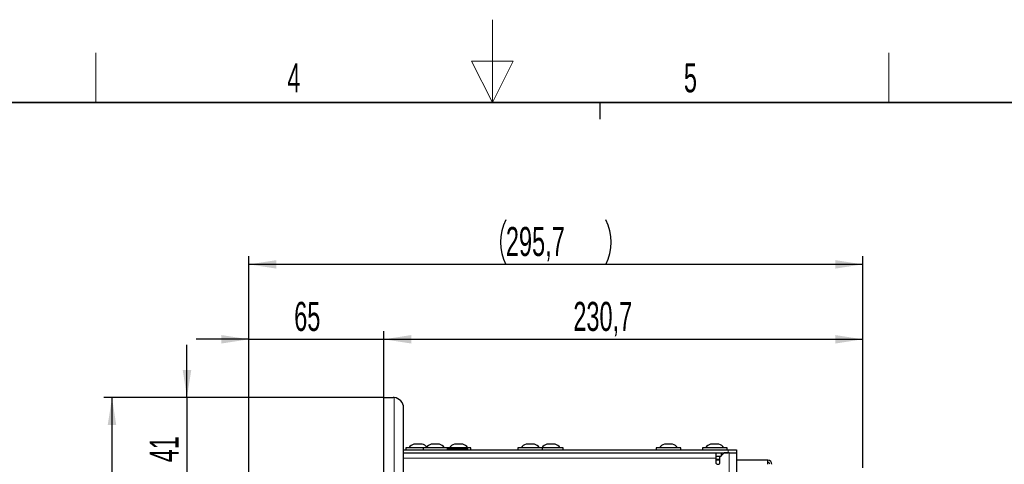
# Paper-space layout 'Blatt3' of a CAD drawing. Header units: millimetres. Extents: x 5 to 418, y 2 to 292.
# Tile 56 of 58: x 160 to 279, y 239 to 292. Entities that reach past the tile are written whole.
import ezdxf

# ---------------------------------------------------------------- set-up
doc = ezdxf.new("R2010")
doc.units = ezdxf.units.MM
doc.layers.add('SLD-0', color=7, linetype='Continuous')
doc.styles.add('SLDTEXTSTYLE1', font='TXT', dxfattribs={"width": 0.605})
doc.dimstyles.new('SLDDIMSTYLE0', dxfattribs={"dimtxt": 3.5, "dimasz": 3.302, "dimexe": 0, "dimexo": 0.0625, "dimgap": 0.875, "dimtad": 1, "dimlfac": 4, "dimrnd": 1e-09, "dimzin": 12, "dimdsep": 46, "dimtxsty": 'SLDTEXTSTYLE1', "dimsah": 1, "dimcen": 0.09, "dimadec": 0, "dimazin": 3, "dimtfac": 1, "dimtofl": 0, "dimtmove": 0, "dimatfit": 3, "dimfxl": 1, "dimfrac": 2, "dimtolj": 1, "dimtzin": 12, "dimarcsym": 0})
doc.dimstyles.new('SLDDIMSTYLE1', dxfattribs={"dimtxt": 3.5, "dimasz": 3.302, "dimexe": 0, "dimexo": 0.0625, "dimgap": 0.875, "dimtad": 1, "dimdec": 1, "dimlfac": 4, "dimrnd": 1e-09, "dimzin": 12, "dimdsep": 46, "dimtxsty": 'SLDTEXTSTYLE1', "dimsah": 1, "dimcen": 0.09, "dimadec": 0, "dimazin": 3, "dimtfac": 1, "dimtofl": 0, "dimtmove": 0, "dimatfit": 3, "dimfxl": 1, "dimfrac": 2, "dimtolj": 1, "dimtzin": 12, "dimarcsym": 0})
doc.dimstyles.new('SLDDIMSTYLE2', dxfattribs={"dimtxt": 3.5, "dimasz": 3.302, "dimexe": 0, "dimexo": 0.0625, "dimgap": 0.875, "dimtad": 1, "dimlfac": 4, "dimrnd": 1e-09, "dimzin": 12, "dimdsep": 46, "dimtxsty": 'SLDTEXTSTYLE1', "dimsah": 1, "dimcen": 0.09, "dimadec": 0, "dimazin": 3, "dimtfac": 1, "dimtmove": 0, "dimatfit": 0, "dimfxl": 1, "dimfrac": 2, "dimtolj": 1, "dimtzin": 12, "dimarcsym": 0})

# ---------------------------------------------------------------- blocks, each defined once
blk = doc.blocks.new('_D_17')
at = {"layer": 'SLD-0', "color": 7}
for p, q in [((187.68, 234.21), (187.68, 254.98)), ((203.93, 242.71), (203.93, 254.98)), ((187.68, 253.98), (181.33, 253.98)), ((187.68, 253.98), (203.93, 253.98)), ((203.93, 253.98), (210.28, 253.98))]:
    blk.add_line(p, q, dxfattribs=at)
for points in [[(187.68, 253.98), (184.38, 254.49), (184.38, 253.47)], [(203.93, 253.98), (207.24, 253.47), (207.24, 254.49)]]:
    blk.add_solid(points, dxfattribs=at)
at = {"layer": 'SLD-0', "color": 7, "insert": (193.14, 258.49), "char_height": 3.5, "attachment_point": 1, "style": 'SLDTEXTSTYLE1'}
blk.add_mtext('65', dxfattribs=at)
blk = doc.blocks.new('_D_18')
at = {"layer": 'SLD-0', "color": 7}
for p, q in [((203.93, 246.96), (203.93, 254.98)), ((261.6, 238.5), (261.6, 254.98)), ((203.93, 253.98), (261.6, 253.98))]:
    blk.add_line(p, q, dxfattribs=at)
for points in [[(203.93, 253.98), (207.24, 253.47), (207.24, 254.49)], [(261.6, 253.98), (258.3, 254.49), (258.3, 253.47)]]:
    blk.add_solid(points, dxfattribs=at)
at = {"layer": 'SLD-0', "color": 7, "insert": (226.75, 258.49), "char_height": 3.5, "attachment_point": 1, "style": 'SLDTEXTSTYLE1'}
blk.add_mtext('230,7', dxfattribs=at)
blk = doc.blocks.new('_D_19')
at = {"layer": 'SLD-0', "color": 7}
for p, q in [((187.68, 234.21), (187.68, 264.01)), ((261.6, 238.5), (261.6, 264.01)), ((261.6, 263.01), (187.68, 263.01))]:
    blk.add_line(p, q, dxfattribs=at)
for centre, start, end in [((224, 265.69), 153.4349, 206.5651), ((225.29, 265.69), 333.4349, 26.5651)]:
    blk.add_arc(centre, 6.01, start, end, dxfattribs=at)
for points in [[(187.68, 263.01), (190.99, 262.5), (190.99, 263.52)], [(261.6, 263.01), (258.3, 263.52), (258.3, 262.5)]]:
    blk.add_solid(points, dxfattribs=at)
at = {"layer": 'SLD-0', "color": 7, "insert": (218.63, 267.52), "char_height": 3.5, "attachment_point": 1, "style": 'SLDTEXTSTYLE1'}
blk.add_mtext('295,7', dxfattribs=at)
blk = doc.blocks.new('_D_20')
at = {"layer": 'SLD-0', "color": 7}
for p, q in [((180.23, 246.96), (180.23, 253.31)), ((203.93, 246.96), (179.23, 246.96)), ((180.23, 246.96), (180.23, 236.71)), ((198.18, 236.71), (179.23, 236.71)), ((180.23, 236.71), (180.23, 230.36))]:
    blk.add_line(p, q, dxfattribs=at)
for points in [[(180.23, 246.96), (180.74, 250.26), (179.72, 250.26)], [(180.23, 236.71), (179.72, 233.41), (180.74, 233.41)]]:
    blk.add_solid(points, dxfattribs=at)
at = {"layer": 'SLD-0', "color": 7, "insert": (175.72, 239.16), "char_height": 3.5, "attachment_point": 1, "rotation": 90, "style": 'SLDTEXTSTYLE1'}
blk.add_mtext('41', dxfattribs=at)
blk = doc.blocks.new('_D_22')
at = {"layer": 'SLD-0', "color": 7}
for p, q in [((203.93, 246.96), (170.2, 246.96)), ((171.2, 246.96), (171.2, 100.46)), ((196.06, 100.46), (170.2, 100.46))]:
    blk.add_line(p, q, dxfattribs=at)
for centre, start, end in [((168.51, 172.35), 63.4349, 116.5651), ((168.51, 175.07), 243.4349, 296.5651)]:
    blk.add_arc(centre, 6.01, start, end, dxfattribs=at)
for points in [[(171.2, 246.96), (170.69, 243.66), (171.71, 243.66)], [(171.2, 100.46), (171.71, 103.76), (170.69, 103.76)]]:
    blk.add_solid(points, dxfattribs=at)
at = {"layer": 'SLD-0', "color": 7, "insert": (166.69, 169.7), "char_height": 3.5, "attachment_point": 1, "rotation": 90, "style": 'SLDTEXTSTYLE1'}
blk.add_mtext('586', dxfattribs=at)

psp = doc.layouts.new('Blatt3')

# ---------------------------------------------------------------- linework, layer by layer
at = {"color": 7, "linetype": 'Continuous', "lineweight": 25}
for p, q in [((203.934, 96.9623), (203.934, 246.9623)), ((203.934, 246.9623), (205.059, 246.9623)), ((205.184, 246.9561), (205.059, 246.9623)), ((206.309, 236.9337), (206.309, 245.7123)), ((206.584, 240.9123), (206.584, 240.6623)), ((207.3307, 240.9123), (206.584, 240.9123)), ((208.659, 240.9123), (207.3307, 240.9123)), ((207.8121, 241.3373), (207.559, 241.3373)), ((208.559, 241.3373), (207.8121, 241.3373)), ((208.659, 240.9123), (208.659, 240.6623)), ((209.5538, 240.9123), (208.659, 240.9123)), ((211.609, 240.9123), (209.5538, 240.9123)), ((209.9373, 241.3373), (209.634, 241.3373)), ((210.634, 241.3373), (209.9373, 241.3373)), ((211.609, 240.6623), (211.609, 240.9123)), ((212.2057, 240.9123), (211.609, 240.9123)), ((212.2166, 240.7873), (211.609, 240.7873)), ((214.409, 240.9123), (212.2057, 240.9123)), ((214.059, 240.7873), (212.2166, 240.7873)), ((212.6871, 241.3373), (212.434, 241.3373)), ((213.434, 241.3373), (212.6871, 241.3373)), ((214.059, 240.6623), (214.059, 240.7873)), ((214.409, 240.6623), (214.409, 240.9123)), ((220.084, 240.9123), (220.084, 240.6623)), ((220.8307, 240.9123), (220.084, 240.9123)), ((223.034, 240.9123), (220.8307, 240.9123)), ((221.3121, 241.3373), (221.059, 241.3373)), ((222.059, 241.3373), (221.3121, 241.3373)), ((223.034, 240.6623), (223.034, 240.9123)), ((223.3307, 240.9123), (223.034, 240.9123)), ((225.534, 240.9123), (223.3307, 240.9123)), ((223.8121, 241.3373), (223.559, 241.3373)), ((224.559, 241.3373), (223.8121, 241.3373)), ((225.534, 240.6623), (225.534, 240.9123)), ((236.734, 240.9123), (236.734, 240.6623)), ((237.6288, 240.9123), (236.734, 240.9123)), ((239.684, 240.9123), (237.6288, 240.9123)), ((238.0123, 241.3373), (237.709, 241.3373)), ((238.709, 241.3373), (238.0123, 241.3373)), ((239.684, 240.6623), (239.684, 240.9123)), ((242.309, 240.9123), (242.309, 240.6623)), ((243.2038, 240.9123), (242.309, 240.9123)), ((245.259, 240.9123), (243.2038, 240.9123)), ((243.5873, 241.3373), (243.284, 241.3373)), ((244.284, 241.3373), (243.5873, 241.3373)), ((245.259, 240.6623), (245.259, 240.9123)), ((206.309, 240.6623), (245.409, 240.6623)), ((206.309, 240.2873), (245.409, 240.2873)), ((243.909, 240.2873), (243.909, 239.6623)), ((243.909, 239.9123), (244.534, 239.9123)), ((243.909, 239.6623), (243.909, 239.1623)), ((244.909, 240.2873), (244.409, 239.7873)), ((244.409, 239.1623), (244.409, 239.7873)), ((244.534, 240.2873), (244.534, 239.9123)), ((245.534, 240.2873), (244.909, 240.2873)), ((245.409, 240.6623), (246.409, 240.6623)), ((245.534, 240.2873), (246.409, 240.2873)), ((246.409, 240.6623), (246.409, 240.2873)), ((246.409, 240.2873), (246.409, 206.2373)), ((244.409, 239.4123), (243.909, 239.4123)), ((250.159, 239.4123), (246.409, 239.4123)), ((250.159, 238.9123), (250.159, 239.4123))]:
    psp.add_line(p, q, dxfattribs=at)
at = {"color": 7, "linetype": 'Continuous', "lineweight": 18}
for p, q in [((205.184, 96.9686), (205.184, 246.9561)), ((243.909, 239.6623), (206.309, 239.6623)), ((244.409, 239.5373), (243.909, 239.5373)), ((245.409, 240.2873), (245.409, 240.6623)), ((245.534, 240.2873), (245.534, 206.2373))]:
    psp.add_line(p, q, dxfattribs=at)
at = {"color": 7, "linetype": 'Continuous', "lineweight": 25}
for centre, radius, start, end in [((205.059, 245.7123), 1.25, 0, 84.26083), ((207.7965, 240.366), 1, 103.741315, 146.881112), ((208.3214, 240.366), 1, 39.191463, 76.258685), ((209.8715, 240.366), 1, 103.741315, 146.881112), ((210.3964, 240.366), 1, 33.118888, 76.258685), ((212.6715, 240.366), 1, 103.741315, 146.881112), ((213.1964, 240.366), 1, 33.118888, 76.258685), ((221.2965, 240.366), 1, 103.741315, 146.881112), ((221.8214, 240.366), 1, 33.118888, 76.258685), ((223.7965, 240.366), 1, 103.741315, 146.881112), ((224.3214, 240.366), 1, 33.118888, 76.258685), ((237.9465, 240.366), 1, 103.741315, 146.881112), ((238.4714, 240.366), 1, 33.118888, 76.258685), ((243.5215, 240.366), 1, 103.741315, 146.881112), ((244.0464, 240.366), 1, 33.118888, 76.258685), ((244.159, 239.1623), 0.25, 180, 0), ((250.159, 238.9123), 0.5, 0, 90), ((250.159, 238.9123), 0.25, 0, 90)]:
    psp.add_arc(centre, radius, start, end, dxfattribs=at)
at = {"layer": 'SLD-0', "lineweight": 18}
for p, q in [((217, 292.5), (217, 282.5)), ((169.25, 282.5), (169.25, 288.5)), ((264.75, 282.5), (264.75, 288.5)), ((219.5, 287.5), (214.5, 287.5)), ((214.5, 287.5), (217, 282.5)), ((217, 282.5), (219.5, 287.5))]:
    psp.add_line(p, q, dxfattribs=at)
at = {"layer": 'SLD-0', "lineweight": 35}
psp.add_line((408, 282.5), (26, 282.5), dxfattribs=at)
at = {"layer": 'SLD-0'}
psp.add_line((230, 280.5), (230, 282.5), dxfattribs=at)
psp.add_line((230, 280.5), (230, 282.5), dxfattribs=at)

# ---------------------------------------------------------------- texts
at = {"layer": 'SLD-0', "char_height": 3.5, "attachment_point": 2, "style": 'SLDTEXTSTYLE1'}
for s, insert in [('4', (193.1027, 287.243)), ('5', (240.8527, 287.243))]:
    psp.add_mtext(s, dxfattribs=dict(at, insert=insert))

# ---------------------------------------------------------------- dimensions: what is measured, and where the dimension line sits
at = {"layer": 'SLD-0', "color": 7}
dim = psp.add_linear_dim(base=(187.684, 263.0071), p1=(261.6035, 238.4998), p2=(187.684, 234.2123), text='(<>)', dimstyle='SLDDIMSTYLE1', dxfattribs=at)
dim.commit()
dim.dimension.update_dxf_attribs({"geometry": '_D_19', "text_midpoint": (224.6437, 263.0071), "dimtype": 160})
for base, p1, p2, dimstyle, picture, middle in [((203.934, 253.9817), (187.684, 234.2123), (203.934, 242.7123), 'SLDDIMSTYLE2', '_D_17', (195.809, 253.9817)), ((261.6035, 253.9817), (203.934, 246.9623), (261.6035, 238.4998), 'SLDDIMSTYLE1', '_D_18', (232.7687, 253.9817))]:
    dim = psp.add_linear_dim(base=base, p1=p1, p2=p2, dimstyle=dimstyle, dxfattribs=at)
    dim.commit()
    dim.dimension.update_dxf_attribs({"geometry": picture, "text_midpoint": middle, "dimtype": 160})
dim = psp.add_linear_dim(base=(180.2284, 236.7123), p1=(203.934, 246.9623), p2=(198.184, 236.7123), angle=90, dimstyle='SLDDIMSTYLE2', dxfattribs=at)
dim.commit()
dim.dimension.update_dxf_attribs({"geometry": '_D_20', "text_midpoint": (180.2284, 241.8373), "dimtype": 160})
dim = psp.add_linear_dim(base=(171.1976, 100.4623), p1=(203.934, 246.9623), p2=(196.0592, 100.4623), angle=90, text='(<>)', dimstyle='SLDDIMSTYLE0', dxfattribs=at)
dim.commit()
dim.dimension.update_dxf_attribs({"geometry": '_D_22', "text_midpoint": (171.1976, 173.7123), "dimtype": 160})

doc.saveas('drawing.dxf')
